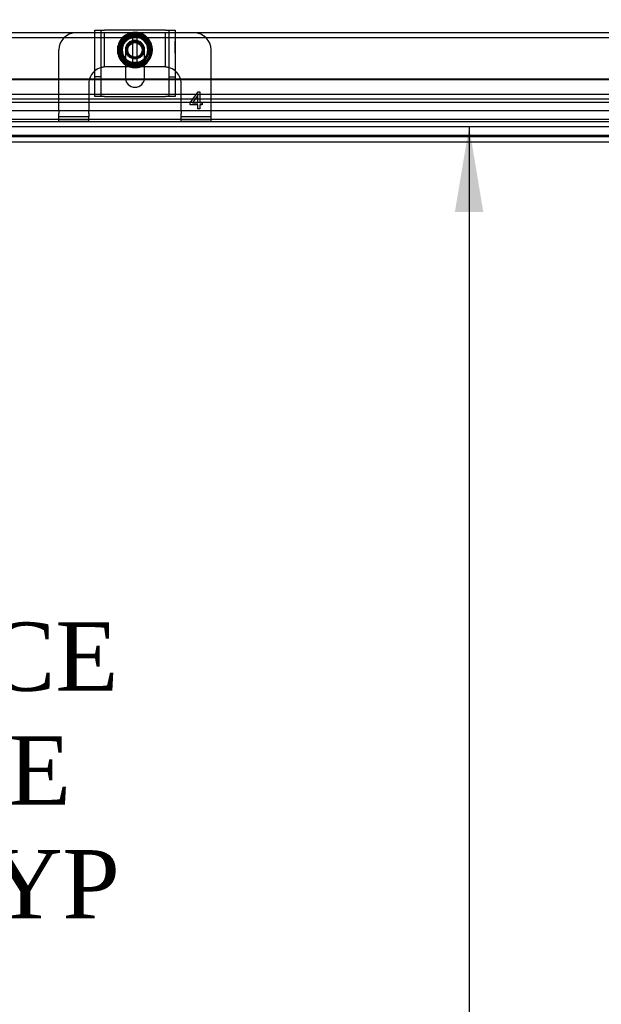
# Model space of a CAD drawing. Header units: inches. Extents: x 1 to 240, y -1 to 159.
# Tile 28 of 61: x 69 to 78, y 84 to 98. Entities that reach past the tile are written whole.
import ezdxf
from ezdxf.enums import TextEntityAlignment as Align
from ezdxf.lldxf.tags import DXFTag

# ---------------------------------------------------------------- set-up
doc = ezdxf.new("R2010")
doc.units = ezdxf.units.IN
doc.header["$MEASUREMENT"] = 0
for name, color, linetype in [('COM40680', 7, 'Continuous'), ('COM42667', 7, 'Continuous'), ('COM42780', 7, 'Continuous'), ('COM48605', 7, 'Continuous'), ('COM70220', 7, 'Continuous'), ('COM70726-5', 7, 'Continuous'), ('Default', 7, 'Continuous'), ('DV4_Default', 7, 'Continuous'), ('SCC19011', 7, 'Continuous'), ('SPR20265', 7, 'Continuous'), ('WAF25035', 7, 'Continuous')]:
    doc.layers.add(name, color=color, linetype=linetype)
doc.styles.add('SEACAD_Times_New_Roman', font='times.ttf')
tags = doc.linetypes.add('HIDDEN2', pattern=[0.1875, 0.125, -0.0625]).pattern_tags.tags
tags[6:7] = [DXFTag(74, 4), DXFTag(75, 0), DXFTag(340, '0'), DXFTag(46, 0.0), DXFTag(50, 0.0), DXFTag(44, 0.0), DXFTag(45, 0.0)]
tags[4:5] = [DXFTag(74, 4), DXFTag(75, 0), DXFTag(340, '0'), DXFTag(46, 0.0), DXFTag(50, 0.0), DXFTag(44, 0.0), DXFTag(45, 0.0)]
doc.dimstyles.new('HAMMOND_(STH_-_240x160)', dxfattribs={"dimtxt": 1, "dimasz": 1.25, "dimexe": 0.5, "dimexo": 0.5, "dimgap": 0.25, "dimtad": 0, "dimtih": 1, "dimtoh": 1, "dimlfac": 0.125, "dimzin": 0, "dimdsep": 46, "dimtxsty": 'SEACAD_Times_New_Roman', "dimblk1": '_SE_FILLED', "dimblk2": '_SE_FILLED', "dimsah": 1, "dimcen": 0.5, "dimadec": 0, "dimazin": 0, "dimtfac": 0.8, "dimtofl": 0, "dimtmove": 0, "dimatfit": 3, "dimfxl": 1, "dimtolj": 1, "dimtzin": 0, "dimarcsym": 0})

# ---------------------------------------------------------------- blocks, each defined once
blk = doc.blocks.new('SE5')
at = {"layer": 'COM40680', "color": 7, "linetype": 'HIDDEN2'}
for p, q in [((58.604, 96.313), (83.101, 96.313)), ((58.604, 96.218), (83.101, 96.218))]:
    blk.add_line(p, q, dxfattribs=at)
at = {"layer": 'COM42667', "color": 7, "linetype": 'Continuous'}
for p, q in [((70.264, 97.852), (70.407, 97.852)), ((70.264, 96.916), (70.264, 97.852)), ((71.298, 97.852), (70.407, 97.852)), ((71.298, 97.852), (71.441, 97.852)), ((71.441, 97.852), (71.441, 96.916)), ((70.712, 97.356), (70.712, 97.157)), ((70.993, 97.157), (70.993, 97.356))]:
    blk.add_line(p, q, dxfattribs=at)
at = {"layer": 'COM42667', "color": 7, "linetype": 'HIDDEN2'}
for p, q in [((70.359, 96.882), (70.359, 97.852)), ((71.346, 97.852), (71.346, 96.882)), ((71.44, 97.689), (71.441, 97.689)), ((71.44, 97.655), (71.44, 97.689)), ((71.44, 97.655), (71.441, 97.655)), ((71.44, 97.63), (71.44, 97.655)), ((70.712, 97.563), (70.712, 97.356)), ((70.993, 97.356), (70.993, 97.563)), ((71.44, 97.63), (71.441, 97.63)), ((71.44, 97.515), (71.44, 97.63)), ((71.44, 97.625), (71.441, 97.625)), ((71.44, 97.546), (71.441, 97.546)), ((71.44, 97.515), (71.441, 97.515)), ((70.359, 97.166), (70.264, 97.166)), ((71.346, 97.166), (71.441, 97.166)), ((70.264, 96.882), (70.264, 96.916)), ((70.407, 96.882), (70.264, 96.882)), ((70.407, 96.882), (71.298, 96.882)), ((71.441, 96.882), (71.298, 96.882)), ((71.441, 96.916), (71.441, 96.882))]:
    blk.add_line(p, q, dxfattribs=at)
blk.add_arc((70.852, 97.563), 0.141, 0, 180, dxfattribs=at)
at = {"layer": 'COM42667', "color": 7, "linetype": 'Continuous'}
blk.add_arc((70.852, 97.157), 0.141, 180, 0, dxfattribs=at)
at = {"layer": 'COM42780', "color": 7, "linetype": 'Continuous'}
for p, q in [((70.264, 97.813), (69.987, 97.813)), ((71.718, 97.813), (71.441, 97.813)), ((69.737, 97.14), (69.737, 97.563)), ((71.968, 97.14), (71.968, 97.563)), ((70.786, 97.313), (70.712, 97.313)), ((70.993, 97.313), (70.921, 97.313))]:
    blk.add_line(p, q, dxfattribs=at)
at = {"layer": 'COM42780', "color": 7, "linetype": 'HIDDEN2'}
for p, q in [((70.359, 97.813), (70.264, 97.813)), ((70.407, 97.813), (70.359, 97.813)), ((70.412, 97.813), (70.407, 97.813)), ((70.407, 97.312), (70.407, 97.813)), ((70.555, 97.813), (70.412, 97.813)), ((70.797, 97.813), (70.555, 97.813)), ((71.149, 97.813), (70.899, 97.813)), ((71.292, 97.813), (71.149, 97.813)), ((71.297, 97.813), (71.292, 97.813)), ((71.345, 97.813), (71.297, 97.813)), ((71.297, 97.312), (71.297, 97.813)), ((71.441, 97.813), (71.345, 97.813)), ((70.424, 97.313), (70.412, 97.313)), ((70.555, 97.313), (70.424, 97.313)), ((70.712, 97.313), (70.555, 97.313)), ((71.149, 97.313), (70.993, 97.313)), ((71.281, 97.313), (71.149, 97.313)), ((71.292, 97.313), (71.281, 97.313)), ((69.737, 96.665), (69.737, 97.14)), ((71.968, 96.665), (71.968, 97.14)), ((70.174, 97.063), (70.174, 96.665)), ((71.531, 96.665), (71.531, 97.063)), ((71.662, 96.786), (71.777, 96.948)), ((71.777, 96.948), (71.802, 96.948)), ((71.802, 96.948), (71.802, 96.786)), ((71.662, 96.758), (71.662, 96.786)), ((71.772, 96.899), (71.693, 96.786)), ((71.693, 96.786), (71.772, 96.786)), ((71.772, 96.786), (71.772, 96.899)), ((71.802, 96.786), (71.836, 96.786)), ((71.836, 96.786), (71.836, 96.758)), ((69.737, 96.665), (69.737, 96.631)), ((70.174, 96.631), (70.174, 96.665)), ((71.531, 96.665), (71.531, 96.631)), ((71.772, 96.758), (71.662, 96.758)), ((71.772, 96.698), (71.772, 96.758)), ((71.802, 96.698), (71.772, 96.698)), ((71.836, 96.758), (71.802, 96.758)), ((71.802, 96.758), (71.802, 96.698)), ((71.968, 96.631), (71.968, 96.665)), ((69.737, 96.58), (69.737, 96.631)), ((70.174, 96.58), (69.737, 96.58)), ((69.737, 96.513), (69.737, 96.58)), ((70.174, 96.513), (69.737, 96.513)), ((70.174, 96.631), (70.174, 96.58)), ((70.174, 96.513), (70.174, 96.58)), ((71.531, 96.58), (71.531, 96.631)), ((71.968, 96.58), (71.531, 96.58)), ((71.531, 96.513), (71.531, 96.58)), ((71.968, 96.513), (71.531, 96.513)), ((71.968, 96.58), (71.968, 96.631)), ((71.968, 96.513), (71.968, 96.58))]:
    blk.add_line(p, q, dxfattribs=at)
for radius in [0.195, 0.125, 0.106]:
    blk.add_circle((70.852, 97.563), radius, dxfattribs=at)
at = {"layer": 'COM42780', "color": 7, "linetype": 'Continuous'}
for centre, start, end in [((69.987, 97.563), 90, 180), ((71.718, 97.563), 0, 90), ((70.424, 97.063), 129.9324, 161.9957), ((71.281, 97.063), 18.0043, 50.0676)]:
    blk.add_arc(centre, 0.25, start, end, dxfattribs=at)
at = {"layer": 'COM42780', "color": 7, "linetype": 'HIDDEN2'}
for centre, start, end in [((70.424, 97.063), 105.0028, 129.9324), ((70.424, 97.063), 93.8357, 105.0028), ((70.424, 97.063), 92.6763, 93.8357), ((71.281, 97.063), 86.1643, 87.3237), ((71.281, 97.063), 74.9972, 86.1643), ((71.281, 97.063), 50.0676, 74.9972), ((70.424, 97.063), 161.9957, 180), ((71.281, 97.063), 0, 18.0043)]:
    blk.add_arc(centre, 0.25, start, end, dxfattribs=at)
at = {"layer": 'COM48605', "color": 7, "linetype": 'Continuous'}
for p, q in [((57.883, 97.14), (70.264, 97.14)), ((57.883, 97.128), (70.264, 97.128)), ((70.713, 97.14), (70.992, 97.14)), ((70.715, 97.128), (70.99, 97.128)), ((71.441, 97.14), (83.76, 97.14)), ((71.441, 97.128), (83.76, 97.128)), ((56.799, 96.916), (84.843, 96.916))]:
    blk.add_line(p, q, dxfattribs=at)
at = {"layer": 'COM48605', "color": 7, "linetype": 'HIDDEN2'}
for p, q in [((70.264, 97.14), (70.713, 97.14)), ((70.264, 97.128), (70.715, 97.128)), ((70.99, 97.128), (71.441, 97.128)), ((70.992, 97.14), (71.441, 97.14)), ((56.799, 96.844), (84.843, 96.844))]:
    blk.add_line(p, q, dxfattribs=at)
at = {"layer": 'COM70220', "color": 7, "linetype": 'HIDDEN2'}
for p, q in [((84.321, 96.791), (57.383, 96.791)), ((84.321, 96.79), (57.383, 96.79)), ((84.321, 96.541), (57.383, 96.541)), ((84.321, 96.292), (57.383, 96.292)), ((84.321, 96.291), (57.383, 96.291))]:
    blk.add_line(p, q, dxfattribs=at)
at = {"layer": 'COM70726-5', "color": 7, "linetype": 'Continuous'}
for p, q in [((69.987, 97.813), (55.93, 97.813)), ((85.775, 97.813), (71.718, 97.813))]:
    blk.add_line(p, q, dxfattribs=at)
at = {"layer": 'COM70726-5', "color": 7, "linetype": 'HIDDEN2'}
for p, q in [((85.775, 97.741), (55.93, 97.741)), ((84.566, 96.668), (57.139, 96.668)), ((84.461, 96.51), (57.244, 96.51)), ((84.461, 96.438), (57.244, 96.438))]:
    blk.add_line(p, q, dxfattribs=at)
at = {"layer": 'SCC19011', "color": 7, "linetype": 'Continuous'}
for p, q in [((70.743, 97.778), (70.611, 97.563)), ((70.818, 97.778), (70.743, 97.778)), ((70.886, 97.778), (70.818, 97.778)), ((70.818, 97.778), (70.818, 97.758)), ((70.818, 97.758), (70.818, 97.747)), ((70.818, 97.747), (70.818, 97.379)), ((70.961, 97.778), (70.886, 97.778)), ((70.886, 97.758), (70.886, 97.778)), ((70.886, 97.747), (70.886, 97.758)), ((70.886, 97.379), (70.886, 97.747)), ((71.093, 97.563), (70.961, 97.778)), ((70.611, 97.563), (70.743, 97.348)), ((70.961, 97.348), (71.093, 97.563)), ((70.818, 97.379), (70.818, 97.368)), ((70.818, 97.368), (70.818, 97.348)), ((70.886, 97.368), (70.886, 97.379)), ((70.886, 97.348), (70.886, 97.368)), ((70.743, 97.348), (70.818, 97.348)), ((70.818, 97.348), (70.886, 97.348)), ((70.886, 97.348), (70.961, 97.348))]:
    blk.add_line(p, q, dxfattribs=at)
at = {"layer": 'SCC19011', "color": 7, "linetype": 'HIDDEN2'}
blk.add_circle((70.852, 97.563), 0.122, dxfattribs=at)
at = {"layer": 'SCC19011', "color": 7, "linetype": 'Continuous'}
for start, end in [(100.4474, 259.5526), (280.4474, 79.5526)]:
    blk.add_arc((70.852, 97.563), 0.188, start, end, dxfattribs=at)
at = {"layer": 'SPR20265', "color": 7, "linetype": 'HIDDEN2'}
for p, q in [((70.852, 97.746), (70.852, 97.781)), ((71.037, 97.378), (71.013, 97.403))]:
    blk.add_line(p, q, dxfattribs=at)
for points, knots in [([(70.993, 97.353), (71.013, 97.366), (71.055, 97.403), (71.099, 97.479), (71.112, 97.573), (71.092, 97.667), (71.039, 97.746), (70.961, 97.801), (70.869, 97.825), (70.774, 97.814), (70.689, 97.769), (70.626, 97.698), (70.593, 97.608), (70.592, 97.513), (70.627, 97.426), (70.673, 97.372), (70.704, 97.35), (70.711, 97.345)], [0.8028925, 0.8028925, 0.8028925, 0.8028925, 0.8112914, 0.8223931, 0.8334948, 0.8445983, 0.8557003, 0.8668021, 0.8779027, 0.8890041, 0.9001067, 0.9112098, 0.9223136, 0.9334157, 0.9445065, 0.955056, 0.9580988, 0.9580988, 0.9580988, 0.9580988]), ([(71.072, 97.525), (71.075, 97.539), (71.078, 97.585), (71.061, 97.662), (71.003, 97.738), (70.919, 97.785), (70.823, 97.793), (70.732, 97.762), (70.662, 97.697), (70.624, 97.609), (70.624, 97.513), (70.662, 97.426), (70.733, 97.361), (70.824, 97.329), (70.919, 97.337), (71.004, 97.381), (71.064, 97.456), (71.089, 97.549), (71.076, 97.644), (71.027, 97.726), (70.949, 97.782), (70.855, 97.802), (70.761, 97.785), (70.681, 97.732), (70.628, 97.652), (70.611, 97.558), (70.631, 97.464), (70.687, 97.386), (70.768, 97.335), (70.863, 97.32), (70.956, 97.342), (71.033, 97.399), (71.083, 97.48), (71.097, 97.575), (71.074, 97.668), (71.018, 97.745), (70.936, 97.795), (70.842, 97.81), (70.748, 97.788), (70.671, 97.732), (70.62, 97.651), (70.604, 97.557), (70.624, 97.463), (70.678, 97.384), (70.757, 97.331), (70.851, 97.312), (70.933, 97.327), (70.978, 97.351), (70.993, 97.362)], [0.1181047, 0.1181047, 0.1181047, 0.1181047, 0.123253, 0.1343442, 0.1454373, 0.156529, 0.1676234, 0.1787178, 0.1898116, 0.200905, 0.2119972, 0.2230929, 0.2341872, 0.2452831, 0.2563771, 0.2674708, 0.2785654, 0.28966, 0.3007576, 0.3118528, 0.3229492, 0.3340432, 0.3451384, 0.3562353, 0.3673323, 0.3784297, 0.3895246, 0.4006213, 0.4117166, 0.4228156, 0.4339132, 0.4450112, 0.4561079, 0.4672039, 0.4783017, 0.4893995, 0.5004992, 0.5115966, 0.5226954, 0.5337915, 0.544891, 0.5559893, 0.5670899, 0.5781889, 0.5892874, 0.6003855, 0.6114838, 0.6182179, 0.6182179, 0.6182179, 0.6182179]), ([(70.676, 97.672), (70.683, 97.683), (70.707, 97.715), (70.762, 97.754), (70.841, 97.774), (70.922, 97.762), (70.992, 97.72), (71.041, 97.654), (71.061, 97.575), (71.049, 97.494), (71.008, 97.424), (70.942, 97.375), (70.862, 97.356), (70.781, 97.369), (70.712, 97.412), (70.664, 97.479), (70.647, 97.558), (70.662, 97.639), (70.707, 97.707), (70.776, 97.752), (70.856, 97.766), (70.936, 97.748), (71.002, 97.699), (71.043, 97.629), (71.053, 97.547), (71.03, 97.469), (70.977, 97.406), (70.904, 97.37), (70.822, 97.366), (70.745, 97.395), (70.687, 97.453), (70.657, 97.529), (70.661, 97.611), (70.697, 97.685), (70.76, 97.737), (70.839, 97.759), (70.921, 97.746), (70.976, 97.711), (71, 97.682), (71.006, 97.673)], [0.464438, 0.464438, 0.464438, 0.464438, 0.4698156, 0.4809232, 0.4920326, 0.503138, 0.5142446, 0.52535, 0.5364578, 0.547565, 0.5586721, 0.5697781, 0.5808823, 0.5919888, 0.603094, 0.6142018, 0.6253066, 0.6364118, 0.6475152, 0.6586197, 0.6697249, 0.6808298, 0.6919358, 0.7030382, 0.714142, 0.7252447, 0.7363492, 0.7474536, 0.7585562, 0.7696589, 0.7807596, 0.7918635, 0.8029663, 0.8140692, 0.8251712, 0.836271, 0.8473724, 0.8584731, 0.862923, 0.862923, 0.862923, 0.862923]), ([(70.681, 97.495), (70.674, 97.512), (70.664, 97.555), (70.673, 97.621), (70.707, 97.681), (70.768, 97.734), (70.819, 97.743), (70.852, 97.746)], [0.95046325, 0.95046325, 0.95046325, 0.95046325, 0.95824793, 0.96865358, 0.9770936, 0.98730809, 1, 1, 1, 1]), ([(70.706, 97.72), (70.712, 97.725), (70.738, 97.747), (70.795, 97.775), (70.876, 97.78), (70.949, 97.758), (70.988, 97.729), (71.003, 97.713)], [0.28879014, 0.28879014, 0.28879014, 0.28879014, 0.29207573, 0.30318617, 0.31429358, 0.32540417, 0.3342706, 0.3342706, 0.3342706, 0.3342706]), ([(70.852, 97.781), (70.819, 97.778), (70.769, 97.77), (70.724, 97.741), (70.707, 97.726)], [0, 0, 0, 0, 0.01093327, 0.01877746, 0.01877746, 0.01877746, 0.01877746]), ([(70.722, 97.743), (70.723, 97.744), (70.747, 97.76), (70.798, 97.783), (70.879, 97.788), (70.944, 97.768), (70.977, 97.746), (70.987, 97.738)], [0.10246721, 0.10246721, 0.10246721, 0.10246721, 0.10318825, 0.11429938, 0.12541305, 0.13652493, 0.14182713, 0.14182713, 0.14182713, 0.14182713]), ([(71.013, 97.403), (70.99, 97.384), (70.944, 97.349), (70.852, 97.331), (70.766, 97.35), (70.697, 97.394), (70.649, 97.459), (70.627, 97.531), (70.629, 97.578), (70.632, 97.598)], [0, 0, 0, 0, 0.01124685, 0.02526822, 0.0367371, 0.04763758, 0.05874075, 0.06985332, 0.07824608, 0.07824608, 0.07824608, 0.07824608]), ([(70.639, 97.611), (70.632, 97.582), (70.631, 97.55), (70.637, 97.519), (70.637, 97.519)], [0.03475197, 0.03475197, 0.03475197, 0.03475197, 0.04560719, 0.0457885, 0.0457885, 0.0457885, 0.0457885]), ([(70.643, 97.509), (70.642, 97.513), (70.635, 97.544), (70.636, 97.582), (70.643, 97.614), (70.645, 97.62)], [0.25678082, 0.25678082, 0.25678082, 0.25678082, 0.25874448, 0.26985449, 0.27231226, 0.27231226, 0.27231226, 0.27231226]), ([(70.662, 97.478), (70.662, 97.478), (70.651, 97.503), (70.639, 97.556), (70.649, 97.615), (70.661, 97.644), (70.664, 97.649)], [0.43640128, 0.43640128, 0.43640128, 0.43640128, 0.43649234, 0.44759977, 0.45870607, 0.46079764, 0.46079764, 0.46079764, 0.46079764]), ([(71.054, 97.629), (71.062, 97.605), (71.068, 97.558), (71.058, 97.512), (71.051, 97.492)], [0.3480461, 0.3480461, 0.3480461, 0.3480461, 0.35873317, 0.3673569, 0.3673569, 0.3673569, 0.3673569]), ([(71.068, 97.605), (71.071, 97.591), (71.073, 97.561), (71.07, 97.532), (71.067, 97.517)], [0.16392013, 0.16392013, 0.16392013, 0.16392013, 0.1698589, 0.17613515, 0.17613515, 0.17613515, 0.17613515]), ([(70.633, 97.441), (70.636, 97.436), (70.655, 97.403), (70.683, 97.375), (70.709, 97.356), (70.711, 97.355)], [0.75353292, 0.75353292, 0.75353292, 0.75353292, 0.75578627, 0.7668873, 0.7674218, 0.7674218, 0.7674218, 0.7674218]), ([(71.007, 97.42), (71.004, 97.417), (70.982, 97.395), (70.933, 97.363), (70.852, 97.348), (70.772, 97.364), (70.72, 97.399), (70.696, 97.424), (70.691, 97.43)], [0.37922098, 0.37922098, 0.37922098, 0.37922098, 0.38094922, 0.39205781, 0.40316665, 0.41427643, 0.42538516, 0.42868152, 0.42868152, 0.42868152, 0.42868152]), ([(70.833, 97.346), (70.82, 97.348), (70.781, 97.355), (70.74, 97.375), (70.715, 97.395), (70.711, 97.398)], [0.21995858, 0.21995858, 0.21995858, 0.21995858, 0.22541447, 0.23652458, 0.23853227, 0.23853227, 0.23853227, 0.23853227]), ([(70.716, 97.39), (70.724, 97.383), (70.759, 97.359), (70.83, 97.336), (70.921, 97.346), (70.973, 97.375), (70.993, 97.391)], [0.06397395, 0.06397395, 0.06397395, 0.06397395, 0.06779157, 0.07888132, 0.08997324, 0.09942571, 0.09942571, 0.09942571, 0.09942571]), ([(70.9, 97.383), (70.898, 97.382), (70.87, 97.375), (70.838, 97.375), (70.81, 97.382), (70.807, 97.382)], [0.91315801, 0.91315801, 0.91315801, 0.91315801, 0.91397592, 0.92507741, 0.92612869, 0.92612869, 0.92612869, 0.92612869]), ([(70.994, 97.396), (70.98, 97.385), (70.944, 97.361), (70.901, 97.349), (70.875, 97.346)], [0.19601695, 0.19601695, 0.19601695, 0.19601695, 0.20319267, 0.2141853, 0.2141853, 0.2141853, 0.2141853])]:
    blk.add_open_spline(points, degree=3, knots=knots, dxfattribs=at)
blk.add_open_spline([(70.994, 97.345), (71.008, 97.354), (71.022, 97.366), (71.037, 97.378)], degree=3, dxfattribs=at)
at = {"layer": 'SPR20265', "color": 7, "linetype": 'Continuous'}
for points, knots in [([(70.711, 97.355), (70.735, 97.338), (70.792, 97.312), (70.886, 97.307), (70.954, 97.328), (70.987, 97.348), (70.993, 97.353)], [0.7674218, 0.7674218, 0.7674218, 0.7674218, 0.77798983, 0.7890906, 0.80019147, 0.80289251, 0.80289251, 0.80289251, 0.80289251]), ([(70.711, 97.345), (70.73, 97.333), (70.777, 97.311), (70.856, 97.297), (70.937, 97.312), (70.978, 97.334), (70.994, 97.345)], [0.95809881, 0.95809881, 0.95809881, 0.95809881, 0.9661238, 0.97598802, 0.98694613, 0.99365696, 0.99365696, 0.99365696, 0.99365696])]:
    blk.add_open_spline(points, degree=3, knots=knots, dxfattribs=at)
at = {"layer": 'WAF25035', "color": 7, "linetype": 'Continuous'}
blk.add_circle((70.852, 97.563), 0.25, dxfattribs=at)
at = {"layer": 'WAF25035', "color": 7, "linetype": 'HIDDEN2'}
blk.add_circle((70.852, 97.563), 0.133, dxfattribs=at)
at = {"layer": 'DV4_Default', "insert": (65.595, 89.175), "char_height": 1, "width": 9.98033, "attachment_point": 2}
blk.add_mtext('{\\fTimes New Roman|b0||i0||c0|p34;\\C7;\\H1.;\\W1.;CLEAR SPACE\\P}{\\fTimes New Roman|b0||i0||c0|p34;\\C7;\\H1.;\\W1.;AVAILABLE \\P}{\\fTimes New Roman|b0||i0||c0|p34;\\C7;\\H1.;\\W1.;ON DOOR TYP}', dxfattribs=at)
blk = doc.blocks.new('DMBLK2511')
at = {"layer": 'Default', "linetype": 'Continuous'}
for points in [[(57.102, 105.138), (55.852, 104.93), (57.102, 104.721)], [(84.602, 105.138), (84.602, 104.721), (85.852, 104.93)]]:
    blk.add_hatch(color=7, dxfattribs=at).paths.add_polyline_path(points)
at = {"layer": 'Default', "color": 7, "linetype": 'Continuous'}
for p, q in [((55.852, 98.235), (55.852, 105.43)), ((85.852, 98.235), (85.852, 105.43)), ((68.796, 104.93), (55.852, 104.93)), ((85.852, 104.93), (72.909, 104.93))]:
    blk.add_line(p, q, dxfattribs=at)
at = {"layer": 'Default', "color": 7, "linetype": 'Continuous', "style": 'SEACAD_Times_New_Roman'}
blk.add_text('30.00', height=1, dxfattribs=at).set_placement((69.146, 105.43), align=Align.TOP_LEFT)
blk = doc.blocks.new('_SE_FILLED')
at = {"color": 0}
blk.add_line((0, 0), (-1, 0), dxfattribs=at)
blk.add_solid([(0, 0), (-1, -0.1665), (-1, 0.1665), (0, 0)], dxfattribs=at)
blk = doc.blocks.new('DMBLK2528')
at = {"layer": 'Default', "linetype": 'Continuous'}
for points in [[(72.102, 101.906), (70.852, 101.698), (72.102, 101.49)], [(84.602, 101.906), (84.602, 101.49), (85.852, 101.698)]]:
    blk.add_hatch(color=7, dxfattribs=at).paths.add_polyline_path(points)
at = {"layer": 'Default', "color": 7, "linetype": 'Continuous'}
for p, q in [((70.852, 98.352), (70.852, 102.198)), ((85.852, 98.235), (85.852, 102.198)), ((70.852, 101.698), (76.296, 101.698)), ((80.409, 101.698), (85.852, 101.698))]:
    blk.add_line(p, q, dxfattribs=at)
at = {"layer": 'Default', "color": 7, "linetype": 'Continuous', "style": 'SEACAD_Times_New_Roman'}
for s, p in [('15.00', (76.646, 102.198)), ('TYP', (76.954, 100.698))]:
    blk.add_text(s, height=1, dxfattribs=at).set_placement(p, align=Align.TOP_LEFT)
blk = doc.blocks.new('DMBLK2535')
at = {"layer": 'Default', "linetype": 'Continuous'}
for points in [[(75.539, 95.188), (75.955, 95.188), (75.747, 96.438)], [(75.539, 64.438), (75.747, 63.188), (75.955, 64.438)]]:
    blk.add_hatch(color=7, dxfattribs=at).paths.add_polyline_path(points)
at = {"layer": 'Default', "color": 7, "linetype": 'Continuous'}
for p, q in [((75.747, 96.438), (75.747, 80.663)), ((75.747, 79.313), (75.747, 63.188))]:
    blk.add_line(p, q, dxfattribs=at)
at = {"layer": 'Default', "color": 7, "linetype": 'Continuous', "style": 'SEACAD_Times_New_Roman'}
blk.add_text('33.25', height=1, dxfattribs=at).set_placement((74.041, 80.313), align=Align.TOP_LEFT)

msp = doc.modelspace()

# ---------------------------------------------------------------- block references
at = {"layer": 'Default'}
msp.add_blockref('SE5', (0, 0), dxfattribs=at)

# ---------------------------------------------------------------- dimensions: what is measured, and where the dimension line sits
at = {"layer": 'Default', "color": 7, "linetype": 'Continuous'}
for base, p1, p2, text, picture, middle in [((55.852, 104.93), (85.852, 97.735), (55.852, 97.735), '\\A1;<>', 'DMBLK2511', (70.852, 104.93)), ((85.852, 101.698), (70.852, 97.852), (85.852, 97.735), '\\A1;<>\\PTYP', 'DMBLK2528', (78.352, 101.698))]:
    dim = msp.add_linear_dim(base=base, p1=p1, p2=p2, text=text, dimstyle='HAMMOND_(STH_-_240x160)', override={"dimlfac": 1}, dxfattribs=at)
    dim.commit()
    dim.dimension.update_dxf_attribs({"geometry": picture, "text_midpoint": middle, "dimtype": 160})
dim = msp.add_linear_dim(base=(75.747, 96.438), p1=(84.461, 96.438), p2=(84.461, 63.188), angle=270, text='\\A1;<>', dimstyle='HAMMOND_(STH_-_240x160)', override={"dimlfac": 1}, dxfattribs=at)
dim.commit()
dim.dimension.update_dxf_attribs({"geometry": 'DMBLK2535', "text_midpoint": (75.747, 79.813), "dimtype": 161})

doc.saveas('drawing.dxf')
